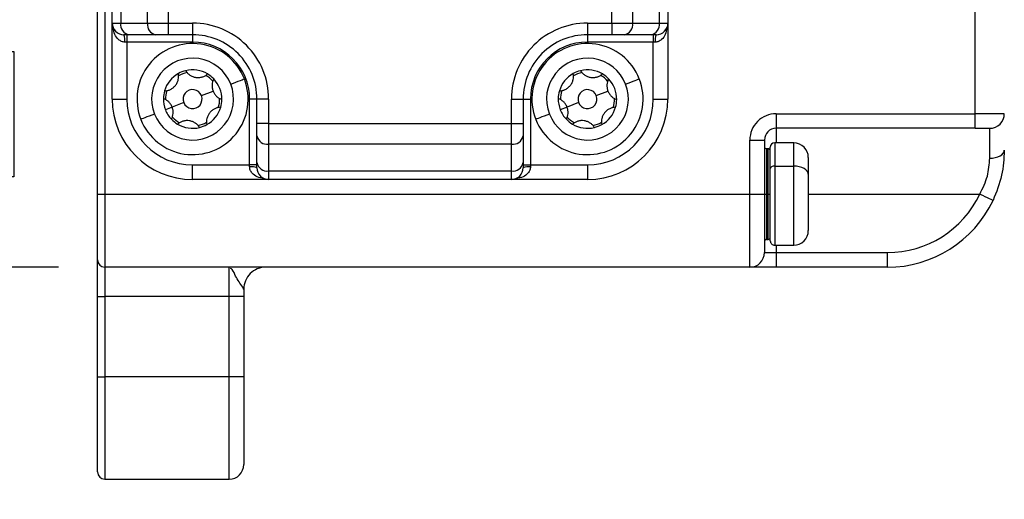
# Model space of a CAD drawing. Header units: millimetres. Extents: x 0 to 699, y 0 to 540.
# Tile 3 of 54: x 109 to 176, y 79 to 112. Entities that reach past the tile are written whole.
import ezdxf

# ---------------------------------------------------------------- set-up
doc = ezdxf.new("R2010")
doc.units = ezdxf.units.MM
doc.header["$LTSCALE"] = 2.5
doc.layers.add('DIMENSIONS', color=140, linetype='Continuous', lineweight=25)
doc.styles.add('SLDTEXTSTYLE0', font='TXT', dxfattribs={"width": 0.7})
doc.dimstyles.new('SLDDIMSTYLE0', dxfattribs={"dimtxt": 5.39502, "dimasz": 8.255, "dimexe": 0, "dimexo": 0.0625, "dimgap": 1.348755, "dimtad": 0, "dimtih": 1, "dimtoh": 1, "dimdec": 1, "dimrnd": 1e-09, "dimzin": 4, "dimdsep": 46, "dimtxsty": 'SLDTEXTSTYLE0', "dimsah": 1, "dimcen": 0.09, "dimadec": 0, "dimazin": 1, "dimtfac": 1, "dimtdec": 1, "dimtofl": 0, "dimtmove": 0, "dimatfit": 3, "dimfxl": 0, "dimfrac": 2, "dimtolj": 1, "dimtzin": 12, "dimarcsym": 0})
doc.dimstyles.new('SLDDIMSTYLE2', dxfattribs={"dimtxt": 5.39502, "dimasz": 8.255, "dimexe": 0, "dimexo": 0.0625, "dimgap": 1.348755, "dimtad": 0, "dimtih": 1, "dimtoh": 1, "dimdec": 1, "dimrnd": 1e-09, "dimzin": 4, "dimdsep": 46, "dimtxsty": 'SLDTEXTSTYLE0', "dimsah": 1, "dimcen": 0.09, "dimadec": 0, "dimazin": 1, "dimtfac": 1, "dimtdec": 1, "dimtmove": 0, "dimatfit": 0, "dimfxl": 0, "dimfrac": 2, "dimtolj": 1, "dimtzin": 12, "dimarcsym": 0})

# ---------------------------------------------------------------- blocks, each defined once
blk = doc.blocks.new('_D_12')
at = {"layer": 'DIMENSIONS'}
for p, q in [((98.581, 124.285), (98.581, 140.16)), ((121.649, 124.285), (90.643, 124.285)), ((90.565, 110.037), (88.753, 110.037)), ((88.753, 110.037), (88.753, 101.462)), ((106.597, 110.037), (108.408, 110.037)), ((108.408, 110.037), (108.408, 101.462)), ((88.753, 101.462), (90.565, 101.462)), ((108.408, 101.462), (106.597, 101.462)), ((111.449, 95.285), (90.643, 95.285)), ((98.581, 95.285), (98.581, 79.41))]:
    blk.add_line(p, q, dxfattribs=at)
for points in [[(98.581, 124.285), (99.851, 132.54), (97.311, 132.54)], [(98.581, 95.285), (97.311, 87.03), (99.851, 87.03)]]:
    blk.add_solid(points, dxfattribs=at)
at = {"layer": 'DIMENSIONS', "char_height": 5.2917, "attachment_point": 1, "style": 'SLDTEXTSTYLE0'}
for s, insert in [('29.0', (90.565, 118.066)), ('1.14', (90.565, 108.284))]:
    blk.add_mtext(s, dxfattribs=dict(at, insert=insert))
blk = doc.blocks.new('_D_13')
at = {"layer": 'DIMENSIONS'}
for p, q in [((119.109, 156.285), (68.094, 156.285)), ((76.031, 156.285), (76.031, 141.913)), ((68.015, 132.131), (66.203, 132.131)), ((66.203, 132.131), (66.203, 123.556)), ((84.047, 132.131), (85.859, 132.131)), ((85.859, 132.131), (85.859, 123.556)), ((66.203, 123.556), (68.015, 123.556)), ((85.859, 123.556), (84.047, 123.556)), ((76.031, 95.285), (76.031, 122.349)), ((111.449, 95.285), (68.094, 95.285))]:
    blk.add_line(p, q, dxfattribs=at)
for points in [[(76.031, 156.285), (74.761, 148.03), (77.301, 148.03)], [(76.031, 95.285), (77.301, 103.54), (74.761, 103.54)]]:
    blk.add_solid(points, dxfattribs=at)
at = {"layer": 'DIMENSIONS', "char_height": 5.2917, "attachment_point": 1, "style": 'SLDTEXTSTYLE0'}
for s, insert in [('61.0', (68.015, 140.16)), ('2.40', (68.015, 130.378))]:
    blk.add_mtext(s, dxfattribs=dict(at, insert=insert))
blk = doc.blocks.new('_D_14')
at = {"layer": 'DIMENSIONS'}
for p, q in [((119.409, 188.285), (45.999, 188.285)), ((53.937, 188.285), (53.937, 159.907)), ((45.921, 150.125), (44.109, 150.125)), ((44.109, 150.125), (44.109, 141.551)), ((61.953, 150.125), (63.764, 150.125)), ((63.764, 150.125), (63.764, 141.551)), ((44.109, 141.551), (45.921, 141.551)), ((63.764, 141.551), (61.953, 141.551)), ((53.937, 95.285), (53.937, 140.343)), ((111.449, 95.285), (45.999, 95.285))]:
    blk.add_line(p, q, dxfattribs=at)
for points in [[(53.937, 188.285), (52.667, 180.03), (55.207, 180.03)], [(53.937, 95.285), (55.207, 103.54), (52.667, 103.54)]]:
    blk.add_solid(points, dxfattribs=at)
at = {"layer": 'DIMENSIONS', "char_height": 5.2917, "attachment_point": 1, "style": 'SLDTEXTSTYLE0'}
for s, insert in [('93.0', (45.921, 158.154)), ('3.66', (45.921, 148.372))]:
    blk.add_mtext(s, dxfattribs=dict(at, insert=insert))
blk = doc.blocks.new('_D_15')
at = {"layer": 'DIMENSIONS'}
for p, q in [((119.409, 220.285), (22.994, 220.285)), ((30.932, 220.285), (30.932, 175.624)), ((22.916, 165.841), (21.104, 165.841)), ((21.104, 165.841), (21.104, 157.267)), ((38.948, 165.841), (40.759, 165.841)), ((40.759, 165.841), (40.759, 157.267)), ((21.104, 157.267), (22.916, 157.267)), ((40.759, 157.267), (38.948, 157.267)), ((30.932, 95.285), (30.932, 156.059)), ((111.449, 95.285), (22.994, 95.285))]:
    blk.add_line(p, q, dxfattribs=at)
for points in [[(30.932, 220.285), (29.662, 212.03), (32.202, 212.03)], [(30.932, 95.285), (32.202, 103.54), (29.662, 103.54)]]:
    blk.add_solid(points, dxfattribs=at)
at = {"layer": 'DIMENSIONS', "char_height": 5.2917, "attachment_point": 1, "style": 'SLDTEXTSTYLE0'}
for s, insert in [('125.0', (20.672, 173.87)), ('4.92', (22.916, 164.088))]:
    blk.add_mtext(s, dxfattribs=dict(at, insert=insert))

msp = doc.modelspace()

# ---------------------------------------------------------------- linework, layer by layer
for p, q in [((114.124041, 100.28454), (114.124041, 293.784537)), ((114.624041, 293.784537), (114.624041, 100.28454)), ((115.124041, 111.984537), (115.124041, 232.584539)), ((115.709828, 232.584539), (115.709828, 111.984537)), ((117.538254, 111.984537), (117.538254, 232.584539)), ((118.952468, 232.584539), (118.952468, 111.984537)), ((149.295614, 111.984537), (149.295614, 232.584539)), ((150.709828, 232.584539), (150.709828, 111.984537)), ((152.538256, 111.984537), (152.538256, 232.584539)), ((153.124039, 232.584539), (153.124039, 111.984537)), ((174.124045, 105.784536), (174.124045, 177.28454)), ((115.124041, 111.984537), (115.709828, 111.984537)), ((115.124041, 106.784538), (115.124041, 111.984537)), ((115.709828, 111.984537), (117.538254, 111.984537)), ((117.538254, 111.984537), (118.952468, 111.984537)), ((118.952468, 111.984537), (120.624041, 111.984537)), ((118.952468, 111.984537), (118.952468, 111.184538)), ((120.624041, 111.984537), (120.624041, 111.184538)), ((147.624039, 111.984537), (149.295614, 111.984537)), ((147.624039, 111.984537), (147.624039, 111.184538)), ((149.295614, 111.984537), (150.709828, 111.984537)), ((149.295614, 111.984537), (149.295614, 111.184538)), ((150.709828, 111.984537), (152.538256, 111.984537)), ((152.538256, 111.984537), (153.124039, 111.984537)), ((153.124039, 111.984537), (153.124039, 106.784538)), ((116.275513, 111.184538), (115.924041, 111.184538)), ((116.124041, 111.184538), (116.124041, 110.684537)), ((118.10394, 111.184538), (116.275513, 111.184538)), ((118.952468, 111.184538), (118.10394, 111.184538)), ((120.624041, 111.184538), (118.952468, 111.184538)), ((120.624041, 111.184538), (120.624041, 110.684537)), ((149.295614, 111.184538), (147.624039, 111.184538)), ((147.624039, 111.184538), (147.624039, 110.684537)), ((150.144142, 111.184538), (149.295614, 111.184538)), ((151.972571, 111.184538), (150.144142, 111.184538)), ((152.324041, 111.184538), (151.972571, 111.184538)), ((152.124041, 111.184538), (152.124041, 110.684537)), ((116.124041, 110.684537), (115.990708, 110.684537)), ((120.624041, 110.684537), (116.124041, 110.684537)), ((116.124041, 110.684537), (116.124041, 106.784538)), ((152.124041, 110.684537), (147.624039, 110.684537)), ((152.257373, 110.684537), (152.124041, 110.684537)), ((152.124041, 106.784538), (152.124041, 110.684537)), ((121.229154, 107.021891), (122.020456, 107.332283)), ((148.229153, 107.021891), (149.020457, 107.332283)), ((115.124041, 106.784538), (116.124041, 106.784538)), ((120.018928, 106.547185), (119.227626, 106.236794)), ((125.024041, 106.784538), (124.524041, 106.784538)), ((124.524041, 102.284537), (124.524041, 106.784538)), ((125.824041, 106.784538), (125.024041, 106.784538)), ((125.024041, 105.112963), (125.024041, 106.784538)), ((125.824041, 106.784538), (125.824041, 105.112963)), ((142.424041, 105.112963), (142.424041, 106.784538)), ((142.424041, 106.784538), (143.224039, 106.784538)), ((143.224039, 106.784538), (143.224039, 105.112963)), ((143.224039, 106.784538), (143.724041, 106.784538)), ((143.724041, 106.784538), (143.724041, 102.284537)), ((147.018929, 106.547185), (146.227626, 106.236794)), ((152.124041, 106.784538), (153.124039, 106.784538)), ((119.227626, 106.236794), (118.762154, 106.05421)), ((146.227626, 106.236794), (145.762154, 106.05421)), ((160.524042, 105.784536), (174.124045, 105.784536)), ((160.524042, 105.784536), (160.524042, 104.784542)), ((176.124041, 105.784536), (174.124045, 105.784536)), ((174.124045, 104.784542), (174.124045, 105.784536)), ((125.824041, 105.112963), (125.024041, 105.112963)), ((125.024041, 104.264439), (125.024041, 105.112963)), ((125.824041, 105.112963), (142.424041, 105.112963)), ((125.824041, 105.112963), (125.824041, 103.698754)), ((142.424041, 103.698754), (142.424041, 105.112963)), ((142.424041, 105.112963), (143.224039, 105.112963)), ((143.224039, 105.112963), (143.224039, 104.264439)), ((174.124045, 104.784542), (160.524042, 104.784542)), ((160.524042, 104.784542), (160.524042, 103.78454)), ((174.124045, 104.784542), (175.124039, 104.784542)), ((175.124039, 102.739082), (175.124039, 104.784542)), ((125.024041, 102.436007), (125.024041, 104.264439)), ((142.424041, 103.698754), (125.824041, 103.698754)), ((125.824041, 103.698754), (125.824041, 101.870322)), ((142.424041, 101.870322), (142.424041, 103.698754)), ((143.224039, 104.264439), (143.224039, 102.436007)), ((158.724041, 100.28454), (158.724041, 103.984536)), ((158.724041, 103.984536), (159.724039, 103.984536)), ((159.724039, 103.984536), (159.724039, 100.28454)), ((161.72404, 103.78454), (160.42404, 103.78454)), ((160.42404, 103.78454), (160.42404, 102.19884)), ((161.72404, 102.19884), (161.72404, 103.78454)), ((159.97404, 103.38454), (159.874042, 103.38454)), ((159.874042, 103.38454), (159.874042, 100.28454)), ((159.97404, 100.28454), (159.97404, 103.38454)), ((160.124042, 102.034763), (160.124042, 103.484542)), ((125.024041, 102.084541), (125.024041, 102.436007)), ((143.224039, 102.436007), (143.224039, 102.084541)), ((162.724042, 102.784538), (162.724042, 101.6519)), ((120.624041, 101.284542), (120.624041, 102.284537)), ((120.624041, 102.284537), (124.524041, 102.284537)), ((124.524041, 102.151208), (124.524041, 102.284537)), ((125.024041, 102.284537), (124.524041, 102.284537)), ((125.824041, 101.870322), (142.424041, 101.870322)), ((125.824041, 101.870322), (125.824041, 101.284542)), ((142.424041, 101.284542), (142.424041, 101.870322)), ((143.224039, 102.284537), (143.724041, 102.284537)), ((143.724041, 102.284537), (143.724041, 102.151208)), ((143.724041, 102.284537), (147.624039, 102.284537)), ((147.624039, 102.284537), (147.624039, 101.284542)), ((160.124042, 97.084538), (160.124042, 102.034763)), ((160.42404, 102.19884), (161.72404, 102.19884)), ((160.42404, 102.19884), (160.42404, 96.78454)), ((161.72404, 96.78454), (161.72404, 102.19884)), ((125.824041, 101.284542), (120.624041, 101.284542)), ((142.424041, 101.284542), (125.824041, 101.284542)), ((147.624039, 101.284542), (142.424041, 101.284542)), ((162.724042, 101.6519), (162.724042, 97.784535)), ((114.124041, 100.28454), (114.624041, 100.28454)), ((114.124041, 95.784538), (114.124041, 100.28454)), ((114.624041, 100.28454), (158.724041, 100.28454)), ((114.624041, 100.28454), (114.624041, 95.284537)), ((158.724041, 95.284537), (158.724041, 100.28454)), ((158.724041, 100.28454), (159.724039, 100.28454)), ((159.724039, 100.28454), (159.724039, 96.284539)), ((159.724039, 100.28454), (159.874042, 100.28454)), ((159.97404, 100.28454), (159.874042, 100.28454)), ((159.874042, 100.28454), (159.874042, 97.18454)), ((159.97404, 100.28454), (160.124042, 100.28454)), ((159.97404, 97.18454), (159.97404, 100.28454)), ((162.724042, 100.28454), (174.448599, 100.28454)), ((159.874042, 97.18454), (159.97404, 97.18454)), ((159.724039, 96.284539), (160.524042, 96.284539)), ((160.42404, 96.78454), (161.72404, 96.78454)), ((160.524042, 96.78454), (160.524042, 96.284539)), ((160.524042, 96.284539), (160.524042, 95.284537)), ((160.524042, 96.284539), (168.12404, 96.284539)), ((168.12404, 96.284539), (168.12404, 95.284537)), ((114.124041, 93.284541), (114.124041, 95.784538)), ((158.724041, 95.284537), (114.624041, 95.284537)), ((114.624041, 95.284537), (114.624041, 93.284541)), ((123.124041, 93.284541), (123.124041, 95.284537)), ((160.524042, 95.284537), (158.724041, 95.284537)), ((168.12404, 95.284537), (160.524042, 95.284537)), ((124.12404, 93.784542), (124.12404, 93.284541)), ((114.124041, 93.284541), (114.624041, 93.284541)), ((114.124041, 87.784537), (114.124041, 93.284541)), ((123.124041, 93.284541), (114.624041, 93.284541)), ((114.624041, 93.284541), (114.624041, 87.784537)), ((124.12404, 93.284541), (123.124041, 93.284541)), ((123.124041, 87.784537), (123.124041, 93.284541)), ((124.12404, 93.284541), (124.12404, 87.784537)), ((114.124041, 87.784537), (114.624041, 87.784537)), ((114.124041, 81.284531), (114.124041, 87.784537)), ((123.124041, 87.784537), (114.624041, 87.784537)), ((114.624041, 87.784537), (114.624041, 80.784538)), ((124.12404, 87.784537), (123.124041, 87.784537)), ((123.124041, 80.784538), (123.124041, 87.784537)), ((124.12404, 87.784537), (124.12404, 81.78454)), ((114.624041, 80.784538), (123.124041, 80.784538))]:
    msp.add_line(p, q)
at = {"flags": 128}
for points in [[(123.230683, 107.806996), (123.412301, 107.878231), (123.58694, 107.946739), (123.747887, 108.009868), (123.88896, 108.065204), (124.004734, 108.110615), (124.090762, 108.144359), (124.14374, 108.165138), (124.161627, 108.172157)], [(150.230685, 107.806996), (150.4123, 107.878231), (150.586942, 107.946739), (150.747889, 108.009868), (150.888958, 108.065204), (151.004733, 108.110615), (151.090761, 108.144359), (151.143738, 108.165138), (151.161627, 108.172157)], [(118.017399, 105.76208), (117.835781, 105.690845), (117.661142, 105.622337), (117.500195, 105.559208), (117.359123, 105.503873), (117.243348, 105.458462), (117.157319, 105.424718), (117.104344, 105.403938), (117.086456, 105.39692)], [(145.017398, 105.76208), (144.835783, 105.690845), (144.661141, 105.622337), (144.500194, 105.559208), (144.359124, 105.503873), (144.243346, 105.458462), (144.157318, 105.424718), (144.104344, 105.403938), (144.086455, 105.39692)], [(175.124039, 102.739082), (175.319133, 102.749565), (175.506723, 102.780604), (175.679614, 102.831007), (175.831144, 102.898844), (175.955509, 102.981501), (176.047919, 103.075803), (176.104826, 103.178122), (176.124041, 103.284539)], [(160.42404, 102.19884), (160.365516, 102.195688), (160.309238, 102.186353), (160.257371, 102.171191), (160.211907, 102.150784), (160.174598, 102.125921), (160.146878, 102.097549), (160.129805, 102.066771), (160.124042, 102.034763)], [(162.724042, 101.6519), (162.704827, 101.7586), (162.647919, 101.861202), (162.55551, 101.955765), (162.431148, 102.038645), (162.279611, 102.106669), (162.106724, 102.157206), (161.919133, 102.188335), (161.72404, 102.19884)], [(174.448599, 100.28454), (174.624865, 100.20093), (174.794351, 100.12053), (174.95056, 100.046434), (175.087472, 99.981495), (175.199834, 99.928194), (175.283325, 99.888594), (175.334742, 99.864201), (175.352102, 99.855968)]]:
    msp.add_lwpolyline(points, dxfattribs=at)
for centre, radius, start, end in [((115.924039, 111.984536), 0.799998, 179.99995859, 270.00014146), ((116.41693, 111.884535), 0.714139, 171.95035559, 258.57850664), ((118.245358, 111.884536), 0.71414, 171.95046943, 258.57848174), ((120.62405, 106.784546), 5.199991, 359.99991592, 90.00010461), ((147.624032, 106.784546), 5.199991, 89.99991592, 180.00008408), ((150.002723, 111.884537), 0.714141, 281.42165429, 8.04948347), ((151.831151, 111.884537), 0.714141, 281.42165429, 8.04948347), ((152.324044, 111.984534), 0.799996, 269.9997878, 0.0002122), ((115.003214, 110.807317), 0.995097, 352.91250665, 22.27668922), ((120.624047, 106.784545), 4.399994, 359.99991851, 90.00008149), ((147.624035, 106.784543), 4.399995, 89.99993921, 180.00006079), ((153.244944, 110.807304), 0.995172, 157.72428287, 187.0862067), ((120.62404, 106.784541), 3.799999, 21.41756208, 201.41764283), ((120.624037, 106.784533), 3.900004, 0.00007942, 89.99994795), ((147.624048, 106.78453), 3.900008, 90.00012613, 179.99987387), ((147.62404, 106.784541), 3.8, 21.41756349, 201.41763629), ((120.62404, 106.784541), 2.800001, 21.41759544, 201.41769875), ((147.624041, 106.784539), 2.800002, 21.41761509, 201.41765822), ((120.624014, 106.784557), 1.999968, 119.08558332, 163.74962057), ((120.624162, 106.784298), 2.000266, 103.75094863, 119.08567709), ((120.624094, 106.784418), 1.850132, 101.77142839, 121.06403702), ((120.624038, 106.784565), 1.999977, 59.08546274, 103.74931697), ((120.623966, 106.784439), 1.850123, 41.77138179, 61.06405094), ((120.624039, 106.78453), 2.000006, 43.74937914, 59.08601136), ((147.624014, 106.78456), 1.999965, 119.08562158, 163.7496921), ((147.624151, 106.78432), 2.000241, 103.75075508, 119.08572462), ((147.624077, 106.784463), 1.850085, 101.77117876, 121.06428665), ((147.624038, 106.78456), 1.999982, 59.08552326, 103.74925646), ((147.623916, 106.784374), 1.850204, 41.77180812, 61.06362461), ((147.623984, 106.784471), 2.000087, 43.74953322, 59.08548319), ((120.624042, 106.784536), 3.799999, 201.41756721, 21.4176377), ((120.624042, 106.784536), 2.800001, 201.41759544, 21.41769875), ((120.624061, 106.784545), 1.99998, 359.08580728, 43.74951047), ((147.624042, 106.784536), 3.8, 201.41756349, 21.41763629), ((147.624042, 106.784537), 2.800002, 201.41761509, 21.41765822), ((147.624065, 106.784545), 1.999976, 359.08578192, 43.7496012), ((120.624026, 106.784537), 1.999985, 163.74917991, 179.08595333), ((120.624015, 106.784546), 1.849974, 161.77049405, 181.06475488), ((120.624041, 106.78454), 0.649999, 21.41724113, 201.4175274), ((147.623774, 106.784572), 1.999731, 163.74809894, 179.0868366), ((147.624017, 106.784546), 1.849974, 161.77049405, 181.06475488), ((147.62404, 106.784541), 0.649998, 21.41721642, 201.41764203), ((120.624041, 106.784542), 5.5, 180.00003599, 269.99999797), ((120.624047, 106.784543), 4.500006, 180.00005383, 269.99992245), ((120.62404, 106.784535), 1.999999, 179.08591081, 201.41760593), ((120.624042, 106.784537), 0.649999, 201.41727111, 21.41749742), ((120.624003, 106.784541), 1.850038, 341.77083204, 1.0644169), ((120.624056, 106.78454), 1.999985, 343.74917991, 359.08595333), ((147.624088, 106.784544), 2.000046, 179.08617939, 201.41733734), ((147.624042, 106.784536), 0.649998, 201.41721642, 21.41764203), ((147.624037, 106.784541), 4.500004, 270.00003359, 359.99996641), ((147.624041, 106.784541), 5.499999, 269.9999889, 359.99997229), ((147.624066, 106.784531), 1.849974, 341.77049405, 1.06475488), ((147.624309, 106.784505), 1.999731, 343.74809894, 359.0868366), ((120.62401, 106.784523), 1.999967, 201.41758217, 223.74952166), ((120.624068, 106.78452), 1.999968, 299.08558332, 343.74962057), ((147.624078, 106.784561), 2.000043, 201.41791169, 223.74895996), ((147.624069, 106.784517), 1.999965, 299.08562158, 343.7496921), ((160.524031, 103.984546), 1.79999, 89.99966922, 180.00033078), ((175.12404, 105.784543), 1.000001, 269.99993872, 359.99963439), ((120.624065, 106.784578), 2.000044, 223.74957605, 239.08593914), ((120.624102, 106.784617), 1.850098, 221.77121026, 241.06411512), ((120.624028, 106.784465), 1.999929, 239.08518992, 283.75014525), ((120.624094, 106.784449), 1.849898, 281.76959731, 301.06458621), ((120.624094, 106.784412), 1.999861, 283.74868268, 299.08645395), ((147.624185, 106.78473), 2.000237, 223.75032087, 239.08519433), ((147.624167, 106.784702), 1.850204, 221.77180812, 241.06362461), ((147.624026, 106.784463), 1.999927, 239.08516975, 283.75016542), ((147.624085, 106.784471), 1.849922, 281.76972212, 301.0644614), ((147.624105, 106.784389), 1.999837, 283.74848914, 299.08650147), ((160.524054, 103.984527), 0.800015, 90.00088738, 179.99937942), ((125.72404, 104.405859), 0.714142, 191.42167357, 278.04958997), ((142.524046, 104.405852), 0.714135, 261.95003345, 348.57882878), ((160.424044, 103.484538), 0.300002, 90.00075081, 179.99924919), ((161.724034, 102.784532), 1.000007, 0.00030309, 89.99969691), ((159.874034, 103.534535), 0.149994, 179.9997446, 270.00310133), ((159.974035, 103.234533), 0.150007, 0.00175698, 89.99824302), ((125.724047, 102.577438), 0.714151, 191.42238848, 278.04887505), ((142.524038, 102.57743), 0.714144, 261.95074836, 348.57811387), ((124.646794, 101.163543), 0.995265, 67.72570413, 97.08472951), ((125.824039, 102.084541), 0.799999, 180.00001553, 270.00011787), ((142.424044, 102.084538), 0.799996, 269.9997878, 0.0002122), ((143.601289, 101.163523), 0.995284, 82.9154828, 112.27402763), ((168.124047, 103.284535), 6.999995, 269.99994372, 334.62309744), ((168.124026, 103.284555), 8.000018, 270.00009988, 334.62299906), ((161.724047, 97.784535), 0.999995, 269.99957435, 359.99999876), ((159.874047, 97.034533), 0.150007, 90.00175698, 179.99824302), ((159.974035, 97.334547), 0.150007, 270.00175698, 359.99824302), ((160.424031, 97.084529), 0.299989, 179.99832168, 270.00167832), ((158.724038, 96.284538), 1.000001, 270.00015217, 0.00006128), ((114.624045, 95.784541), 0.500004, 180.00030309, 269.99959018), ((125.624039, 93.784539), 1.499998, 89.99988841, 179.99989814), ((123.124035, 81.784543), 1.000006, 270.00037208, 359.999788), ((114.624045, 81.284541), 0.500004, 180.00115688, 269.99959018)]:
    msp.add_arc(centre, radius, start, end)
for points, knots in [([(115.990708, 110.684537), (115.953754, 110.68665), (115.878776, 110.690937), (115.727495, 110.737002), (115.50407, 110.879247), (115.257991, 111.194686), (115.218826, 111.497274), (115.198179, 111.656793)], [0, 0, 0, 0, 0.08075908, 0.163858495, 0.342741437, 0.65350469, 1, 1, 1, 1]), ([(153.049902, 111.656786), (153.029254, 111.497269), (152.990087, 111.194682), (152.744009, 110.879258), (152.520599, 110.736997), (152.369316, 110.690936), (152.294332, 110.68665), (152.257373, 110.684537)], [0, 0, 0, 0, 0.346491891, 0.657256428, 0.836127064, 0.919229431, 1, 1, 1, 1]), ([(118.703949, 107.344218), (118.775995, 107.351116), (118.915039, 107.364427), (119.115258, 107.440598), (119.297866, 107.555538), (119.457341, 107.713349), (119.576448, 107.90396), (119.648918, 108.108253), (119.67904, 108.321275), (119.661097, 108.460279), (119.651799, 108.532318)], [0, 0, 0, 0, 0.125513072, 0.242232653, 0.369071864, 0.498923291, 0.629386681, 0.756941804, 0.874034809, 1, 1, 1, 1]), ([(120.148695, 108.727232), (120.19069, 108.668285), (120.271737, 108.554521), (120.437818, 108.419219), (120.628655, 108.31853), (120.845065, 108.259336), (121.06969, 108.251494), (121.28285, 108.290871), (121.482393, 108.3713), (121.593804, 108.456341), (121.651544, 108.500414)], [0, 0, 0, 0, 0.125515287, 0.242232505, 0.369071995, 0.498923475, 0.62938556, 0.756939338, 0.874032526, 1, 1, 1, 1]), ([(145.70395, 107.344218), (145.775995, 107.351116), (145.915039, 107.364427), (146.115257, 107.440598), (146.297865, 107.555539), (146.45734, 107.713349), (146.576447, 107.90396), (146.648915, 108.108254), (146.679043, 108.321275), (146.661098, 108.460279), (146.651798, 108.532318)], [0, 0, 0, 0, 0.125511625, 0.242231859, 0.369070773, 0.498922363, 0.629385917, 0.756941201, 0.874034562, 1, 1, 1, 1]), ([(147.148696, 108.727232), (147.190691, 108.668285), (147.271738, 108.554522), (147.437819, 108.419218), (147.628656, 108.31853), (147.845065, 108.259336), (148.06969, 108.251494), (148.28285, 108.290871), (148.482393, 108.371301), (148.593805, 108.456341), (148.651545, 108.500414)], [0, 0, 0, 0, 0.1255152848, 0.2422320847, 0.3690715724, 0.4989230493, 0.629384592, 0.7569388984, 0.8740320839, 1, 1, 1, 1]), ([(122.068786, 108.167545), (122.038633, 108.101535), (121.980444, 107.974149), (121.947019, 107.762436), (121.952878, 107.545322), (121.997754, 107.403852), (122.020456, 107.332283)], [0, 0, 0, 0, 0.251574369, 0.485487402, 0.739710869, 1, 1, 1, 1]), ([(149.068785, 108.167545), (149.038633, 108.101535), (148.980445, 107.974148), (148.947017, 107.762436), (148.95288, 107.545322), (148.997755, 107.403852), (149.020457, 107.332283)], [0, 0, 0, 0, 0.251573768, 0.485487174, 0.739710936, 1, 1, 1, 1]), ([(122.020456, 107.332283), (122.052533, 107.264376), (122.115967, 107.130087), (122.25918, 106.966742), (122.427676, 106.834308), (122.556847, 106.780513), (122.623787, 106.752635)], [0, 0, 0, 0, 0.2603783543, 0.5149109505, 0.7486126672, 1, 1, 1, 1]), ([(149.020457, 107.332283), (149.052534, 107.264376), (149.115967, 107.130087), (149.25918, 106.966742), (149.427676, 106.834308), (149.556846, 106.780513), (149.623786, 106.752635)], [0, 0, 0, 0, 0.2603785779, 0.5149113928, 0.7486124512, 1, 1, 1, 1]), ([(119.227626, 106.236794), (119.19555, 106.304704), (119.13212, 106.438995), (118.9889, 106.602335), (118.820407, 106.734769), (118.691236, 106.788564), (118.624295, 106.816442)], [0, 0, 0, 0, 0.260385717, 0.514911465, 0.748612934, 1, 1, 1, 1]), ([(146.227626, 106.236794), (146.19555, 106.304704), (146.13212, 106.438995), (145.9889, 106.602335), (145.820407, 106.734769), (145.691236, 106.788564), (145.624296, 106.816442)], [0, 0, 0, 0, 0.2603859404, 0.5149119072, 0.7486127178, 1, 1, 1, 1]), ([(119.179295, 105.401532), (119.209448, 105.467542), (119.267639, 105.594928), (119.301064, 105.80664), (119.295203, 106.023754), (119.250328, 106.165225), (119.227626, 106.236794)], [0, 0, 0, 0, 0.25157473, 0.485487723, 0.739711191, 1, 1, 1, 1]), ([(122.544133, 106.224858), (122.472088, 106.217961), (122.333044, 106.20465), (122.132824, 106.128478), (121.950215, 106.013539), (121.790741, 105.855727), (121.671633, 105.665117), (121.599165, 105.460823), (121.569042, 105.247802), (121.586985, 105.108798), (121.596284, 105.036759)], [0, 0, 0, 0, 0.12551305, 0.242232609, 0.369072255, 0.498923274, 0.629386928, 0.756941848, 0.874034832, 1, 1, 1, 1]), ([(146.179294, 105.401532), (146.209447, 105.467542), (146.267638, 105.594928), (146.301065, 105.80664), (146.295202, 106.023754), (146.250328, 106.165225), (146.227626, 106.236794)], [0, 0, 0, 0, 0.251574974, 0.485488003, 0.739711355, 1, 1, 1, 1]), ([(149.544132, 106.224858), (149.472087, 106.217961), (149.333044, 106.20465), (149.132825, 106.128478), (148.950214, 106.013541), (148.790744, 105.855725), (148.67163, 105.665119), (148.599169, 105.460822), (148.569039, 105.247802), (148.586984, 105.108798), (148.596284, 105.036759)], [0, 0, 0, 0, 0.125511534, 0.242231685, 0.369072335, 0.498922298, 0.629386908, 0.756941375, 0.874034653, 1, 1, 1, 1]), ([(121.099388, 104.841852), (121.057392, 104.900796), (120.976343, 105.014556), (120.810264, 105.149858), (120.619427, 105.250547), (120.403017, 105.30974), (120.178392, 105.317583), (119.965233, 105.278206), (119.76569, 105.197776), (119.654278, 105.112735), (119.596539, 105.068662)], [0, 0, 0, 0, 0.125512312, 0.242229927, 0.369069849, 0.49892177, 0.629384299, 0.756938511, 0.874032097, 1, 1, 1, 1]), ([(148.099387, 104.841852), (148.057391, 104.900796), (147.976342, 105.014555), (147.810264, 105.149858), (147.619427, 105.250547), (147.403017, 105.30974), (147.178392, 105.317583), (146.965233, 105.278206), (146.765689, 105.197776), (146.654277, 105.112735), (146.596537, 105.068662)], [0, 0, 0, 0, 0.12551231, 0.242229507, 0.369069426, 0.498921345, 0.629383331, 0.756938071, 0.874031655, 1, 1, 1, 1]), ([(176.124041, 103.284539), (176.092787, 102.710546), (176.028235, 101.525002), (175.58219, 100.42394), (175.352102, 99.855968)], [0, 0, 0, 0, 0.484159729, 1, 1, 1, 1]), ([(174.448599, 100.28454), (174.650024, 100.68883), (175.036092, 101.463726), (175.095586, 102.326464), (175.124039, 102.739082)], [0, 0, 0, 0, 0.521734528, 1, 1, 1, 1]), ([(125.496292, 101.358675), (125.336772, 101.379325), (125.034184, 101.418494), (124.718763, 101.664572), (124.576498, 101.88798), (124.530444, 102.039265), (124.526155, 102.11425), (124.524041, 102.151208)], [0, 0, 0, 0, 0.346495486, 0.657258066, 0.836125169, 0.919229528, 1, 1, 1, 1]), ([(143.724041, 102.151208), (143.721928, 102.114255), (143.717641, 102.039277), (143.671575, 101.887994), (143.529334, 101.664565), (143.213893, 101.418487), (142.911306, 101.379322), (142.751788, 101.358675)], [0, 0, 0, 0, 0.080759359, 0.163858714, 0.342744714, 0.653507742, 1, 1, 1, 1]), ([(124.12404, 93.784542), (124.100027, 93.830747), (123.937326, 94.143816), (123.578064, 94.526108), (123.427406, 95.049361), (123.256673, 95.177751), (123.220701, 95.204801)], [0, 0, 0, 0, 0.092237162, 0.624956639, 0.92098211, 1, 1, 1, 1])]:
    msp.add_open_spline(points, degree=3, knots=knots)

# ---------------------------------------------------------------- dimensions: what is measured, and where the dimension line sits
at = {"layer": 'DIMENSIONS'}
for base, p2, dimstyle, picture, middle in [((30.931771, 220.284539), (122.584041, 220.284539), 'SLDDIMSTYLE0', '_D_15', (30.931771, 165.841376)), ((53.936938, 188.284539), (122.584041, 188.284539), 'SLDDIMSTYLE0', '_D_14', (53.936938, 150.124976)), ((76.031008, 156.284539), (122.284041, 156.284539), 'SLDDIMSTYLE0', '_D_13', (76.031008, 132.130836)), ((98.580626, 124.284539), (124.824041, 124.284539), 'SLDDIMSTYLE2', '_D_12', (98.580626, 110.036765))]:
    dim = msp.add_linear_dim(base=base, p1=(114.624041, 95.284539), p2=p2, angle=90, dimstyle=dimstyle, dxfattribs=at)
    dim.commit()
    dim.dimension.update_dxf_attribs({"geometry": picture, "text_midpoint": middle, "dimtype": 160})

doc.saveas('drawing.dxf')
